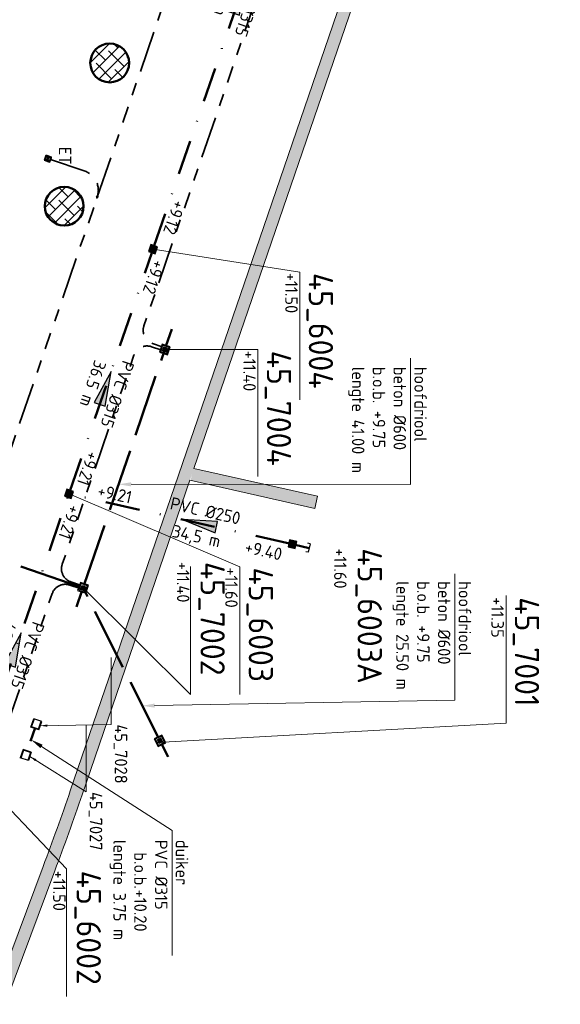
# Model space of a CAD drawing. Header units: metres. Extents: x 232508 to 233531, y 553160 to 554395.
# Tile 7 of 24: x 233185 to 233263, y 553455 to 553597. Entities that reach past the tile are written whole.
import ezdxf
from ezdxf import colors
from ezdxf.entities.mleader import LeaderData, LeaderLine
from ezdxf.enums import TextEntityAlignment as Align
from ezdxf.math import Vec2, Vec3

# ---------------------------------------------------------------- set-up
doc = ezdxf.new("R2010")
doc.units = ezdxf.units.M
for name, pattern in [('NLCS-HIDDEN', [4, 2, -2]), ('RI-DRAINAGE', [19.200000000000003, 6, -1.8, 1.8, -1.8, 2.4, -1.8, 1.8, -1.8]), ('RI-HWA_BETON', [11.4, 9, -2.4]), ('RI-HWA_KOLKAANSLUITING', [4.3, 2.5, -1.8]), ('RI-VWA_PVC', [11, 5, -3, 0, -3])]:
    doc.linetypes.add(name, pattern=pattern)
doc.layers.get('Defpoints').update_dxf_attribs({"color": 241})
for name, color, linetype, lineweight in [('N-WE-GW-GROND_TEELAARDE-A', 24, 'Continuous', 13), ('N-WE-GW-GRONDWERKLIJN-G', 90, 'Continuous', 50), ('N-WE-KL-TRACE-A', 253, 'Continuous', 35), ('N-WE-KL-TRACE-G', 7, 'Continuous', 18), ('N-WE-RI-DRAINAGE_DRAIN_PP_80-G', 82, 'RI-DRAINAGE', 35), ('N-WE-RI-DRAINAGE_LOZINGSPUNT_ET-S', 90, 'Continuous', 35), ('N-WE-RI-DRAINAGE_LOZINGSPUNT_ET-T25', 90, 'Continuous', 25), ('N-WE-RI-DRAINAGE_T-STUK-S', 90, 'Continuous', 35), ('N-WE-RI-HWA_RIOOLPUT_PUTKOP-S', 7, 'Continuous', 18), ('N-WE-RI-VWA_RIOOLPUT_PUTKOP-S', 7, 'Continuous', 18)]:
    doc.layers.add(name, color=color, linetype=linetype, lineweight=lineweight)
for name, color, linetype, lineweight, true_color in [('N-WE-RI-HWA_KOLKAANSLUITING_PVC_125-G', 150, 'RI-HWA_KOLKAANSLUITING', 25, 0x007fff), ('N-WE-RI-HWA_PUTNUMMER-S', 150, 'Continuous', 25, 0x007fff), ('N-WE-RI-HWA_RIOOLPUT_INSPECTIEPUT-S', 150, 'Continuous', 25, 0x007fff), ('N-WE-RI-HWA_TRANSPORTLEIDING_BETON_600-G', 150, 'RI-HWA_BETON', 50, 0x007fff), ('N-WE-RI-HWA_UITSTROOMBAK-S', 150, 'Continuous', 25, 0x007fff), ('N-WE-RI-HWA_UITSTROOMBAK-T', 150, 'Continuous', 25, 0x007fff), ('N-WE-RI-VWA_HULPSTUK_EINDKAP-S', 20, 'Continuous', 25, 0xff3f00), ('N-WE-RI-VWA_PUTNUMMER-S', 20, 'Continuous', 35, 0xff3f00), ('N-WE-RI-VWA_RIOOLPUT-S', 20, 'Continuous', 25, 0xff3f00), ('N-WE-RI-VWA_STROOMRICHTING--S', 20, 'Continuous', 25, 0xff3f00), ('N-WE-RI-VWA_TRANSPORTLEIDING_PVC_250-G', 20, 'RI-VWA_PVC', 50, 0xff3f00), ('N-WE-RI-VWA_TRANSPORTLEIDING_PVC_315-G', 20, 'RI-VWA_PVC', 50, 0xff3f00), ('N-WE-RI-WH-DUIKER-T', 150, 'Continuous', 13, 0x007fff), ('N-WE-RI-WH-DUIKER_PVC_315-G', 150, 'NLCS-HIDDEN', 50, 0x007fff)]:
    doc.layers.add(name, color=color, linetype=linetype, lineweight=lineweight, true_color=true_color)
doc.styles.add('NLCS-ISO', font='NLCS-ISO.ttf')
doc.styles.add('NLCS-ISO-ANNOTATIEF-T18', font='NLCS-ISO.ttf', dxfattribs={"height": 1.8})
doc.styles.add('NLCS-ISO-ANNOTATIVE-T25', font='NLCS-ISO.ttf', dxfattribs={"height": 2.5})
doc.styles.add('T18', font='NLCS-ISO.ttf', dxfattribs={"height": 1.8})
doc.styles.add('T25', font='NLCS-ISO.ttf', dxfattribs={"height": 2.5})
pattern_1 = [(45, (0, 0), (-0.8980256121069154, 0.8980256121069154), []), (135, (0, 0), (-2.694076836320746, 0.8980256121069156), [3.175, -1.905])]

# ---------------------------------------------------------------- blocks, each defined once
blk = doc.blocks.new('*U15')
at = {"ltscale": 0.1}
blk.add_hatch(color=256, dxfattribs=at).paths.add_polyline_path([(-2.500000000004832, 0), (2.500000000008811, -0.8333333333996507), (2.500000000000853, 0.8333333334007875)])
at = {"ltscale": 0.1, "flags": 128}
blk.add_lwpolyline([(-2.500000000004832, 0), (2.500000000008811, -0.8333333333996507), (2.500000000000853, 0.8333333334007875)], close=True, dxfattribs=at)
at = {"ltscale": 0.1, "style": 'NLCS-ISO'}
for tag, p in [('MAT', (-0.5, 0.5000000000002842)), ('BOBL', (-14.92843785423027, 1.13686837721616e-13))]:
    blk.add_attdef(tag, text='', height=1.8, dxfattribs=at).set_placement(p, align=Align.BOTTOM_RIGHT)
for tag, p in [('DIA', (0.5, 0.5000000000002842)), ('BOBR', (9.3543244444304, 0))]:
    blk.add_attdef(tag, text='', height=1.8, dxfattribs=at).set_placement(p, align=Align.BOTTOM_LEFT)
blk.add_attdef('JVA', text='', height=1.8, dxfattribs=at).set_placement((0, -0.9999999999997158), align=Align.TOP_CENTER)
at = {"ltscale": 0.1, "style": 'NLCS-ISO', "flags": 1}
blk.add_attdef('PUTNR-L', text='', height=1.8, dxfattribs=at).set_placement((-0.8215082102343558, -5.885126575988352), align=Align.BOTTOM_RIGHT)
blk.add_attdef('PUTNR-L', text='', height=1.8, dxfattribs=at).set_placement((1.948397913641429, -5.769780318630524), align=Align.BOTTOM_LEFT)
blk = doc.blocks.new('*U20')
at = {"ltscale": 0.1}
blk.add_hatch(color=256, dxfattribs=at).paths.add_polyline_path([(-2.500000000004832, 0), (2.500000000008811, -0.8333333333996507), (2.500000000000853, 0.8333333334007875)])
at = {"ltscale": 0.1, "flags": 128}
blk.add_lwpolyline([(-2.500000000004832, 0), (2.500000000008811, -0.8333333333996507), (2.500000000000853, 0.8333333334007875)], close=True, dxfattribs=at)
at = {"ltscale": 0.1, "style": 'NLCS-ISO'}
for tag, p in [('MAT', (-0.5, 0.5000000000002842)), ('BOBL', (-31.27533869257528, 1.13686837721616e-13))]:
    blk.add_attdef(tag, text='', height=1.8, dxfattribs=at).set_placement(p, align=Align.BOTTOM_RIGHT)
for tag, p in [('DIA', (0.5, 0.5000000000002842)), ('BOBR', (30.70008947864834, 0))]:
    blk.add_attdef(tag, text='', height=1.8, dxfattribs=at).set_placement(p, align=Align.BOTTOM_LEFT)
blk.add_attdef('JVA', text='', height=1.8, dxfattribs=at).set_placement((0, -0.9999999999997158), align=Align.TOP_CENTER)
at = {"ltscale": 0.1, "style": 'NLCS-ISO', "flags": 1}
blk.add_attdef('PUTNR-L', text='', height=1.8, dxfattribs=at).set_placement((-0.8215082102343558, -5.885126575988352), align=Align.BOTTOM_RIGHT)
blk.add_attdef('PUTNR-L', text='', height=1.8, dxfattribs=at).set_placement((1.948397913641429, -5.769780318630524), align=Align.BOTTOM_LEFT)
blk = doc.blocks.new('*U118')
at = {"layer": 'Defpoints'}
blk.add_lwpolyline([(-0.2362525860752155, -0.2373682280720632), (0.2137474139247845, -0.2373682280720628), (0.2137474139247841, 0.2126317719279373), (-0.236252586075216, 0.2126317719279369)], close=True, dxfattribs=at)
at = {"color": 0, "linetype": 'ByBlock', "lineweight": -2}
for tag, p, height, style in [('PUNTNUMMER', (0.8524976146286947, 1.237631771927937), 2.5, 'T25'), ('AFMETINGEN', (0.8524976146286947, -1.262368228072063), 1.8, 'T18'), ('PUTDEKSELHOOGTE', (0.8524976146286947, -3.762368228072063), 1.8, 'T18'), ('BIJZONDERHEDEN', (0.8524976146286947, -6.262368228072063), 1.8, 'T18')]:
    blk.add_attdef(tag, p, '', height=height, dxfattribs=dict(at, style=style))
at = {"layer": 'Defpoints', "style": 'NLCS-ISO'}
blk.add_text('r', height=0.2999999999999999, dxfattribs=at).set_placement((-0.01125258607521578, 0.04418708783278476), align=Align.MIDDLE_CENTER)
blk = doc.blocks.new('*U80')
blk.add_wipeout([(-0.3050000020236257, -0.3050000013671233), (0.30500000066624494, -0.3050000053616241), (0.3050000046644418, 0.3049999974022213), (-0.3049999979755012, 0.30500000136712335)])
at = {"lineweight": 5}
h = blk.add_hatch(dxfattribs=at)
h.set_pattern_fill('ANGLE', color=8, scale=0.0075, style=0)
h.set_pattern_definition([(0, (0, 0), (0, 0.0523875), [0.0381, -0.0142875]), (90, (0, 0), (-0.0523875, 3.20770326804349e-18), [0.0381, -0.0142875])])
h.paths.add_polyline_path([(-0.3050000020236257, -0.3050000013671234), (0.3050000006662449, -0.3050000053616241), (0.3050000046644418, 0.3049999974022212), (-0.3049999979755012, 0.3050000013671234)])
at = {"lineweight": 13}
blk.add_lwpolyline([(-0.3050000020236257, -0.3050000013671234), (0.3050000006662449, -0.3050000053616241), (0.3050000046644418, 0.3049999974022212), (-0.3049999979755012, 0.3050000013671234)], close=True, dxfattribs=at)
blk.add_circle((0, 0), 0.2849999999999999, dxfattribs=at)
blk = doc.blocks.new('*U51')
for points in [[(-0.62, -0.6199999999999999), (0.6200000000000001, -0.6199999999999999), (0.6200000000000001, 0.6200000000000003), (-0.6200000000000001, 0.6200000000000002)], [(-0.5, -0.4999999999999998), (0.5, -0.4999999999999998), (0.5, 0.5000000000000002), (-0.5, 0.5000000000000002)]]:
    blk.add_lwpolyline(points, close=True)
blk = doc.blocks.new('*U36')
at = {"ltscale": 0.1}
blk.add_hatch(color=256, dxfattribs=at).paths.add_polyline_path([(-2.500000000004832, 0), (2.500000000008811, -0.8333333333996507), (2.500000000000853, 0.8333333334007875)])
at = {"ltscale": 0.1, "flags": 128}
blk.add_lwpolyline([(-2.500000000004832, 0), (2.500000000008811, -0.8333333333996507), (2.500000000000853, 0.8333333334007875)], close=True, dxfattribs=at)
at = {"ltscale": 0.1, "style": 'NLCS-ISO'}
for tag, p in [('MAT', (-0.5, 0.5000000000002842)), ('BOBL', (-17.37284309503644, 1.13686837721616e-13))]:
    blk.add_attdef(tag, text='', height=1.8, dxfattribs=at).set_placement(p, align=Align.BOTTOM_RIGHT)
for tag, p in [('DIA', (0.5, 0.5000000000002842)), ('BOBR', (12.40206174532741, 0))]:
    blk.add_attdef(tag, text='', height=1.8, dxfattribs=at).set_placement(p, align=Align.BOTTOM_LEFT)
blk.add_attdef('JVA', text='', height=1.8, dxfattribs=at).set_placement((0, -0.9999999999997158), align=Align.TOP_CENTER)
at = {"ltscale": 0.1, "style": 'NLCS-ISO', "flags": 1}
blk.add_attdef('PUTNR-L', text='', height=1.8, dxfattribs=at).set_placement((-0.8215082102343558, -5.885126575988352), align=Align.BOTTOM_RIGHT)
blk.add_attdef('PUTNR-L', text='', height=1.8, dxfattribs=at).set_placement((1.948397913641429, -5.769780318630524), align=Align.BOTTOM_LEFT)
blk = doc.blocks.new('*U86')
blk.add_wipeout([(-0.3387955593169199, 0.2669598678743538), (-0.26695987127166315, -0.3387955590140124), (0.33879555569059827, -0.26695987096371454), (0.26695986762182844, 0.3387955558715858)])
at = {"lineweight": 5}
h = blk.add_hatch(dxfattribs=at)
h.set_pattern_fill('ANGLE', color=8, scale=0.007499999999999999, angle=-83.23695877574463, style=0)
h.set_pattern_definition([(276.7630412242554, (0, 0), (0.05202297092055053, 0.006169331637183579), [0.03809999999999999, -0.0142875]), (6.763041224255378, (0, 0), (-0.006169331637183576, 0.05202297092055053), [0.03809999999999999, -0.0142875])])
h.paths.add_polyline_path([(-0.3387955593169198, 0.2669598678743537), (-0.266959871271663, -0.3387955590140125), (0.3387955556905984, -0.2669598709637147), (0.2669598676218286, 0.3387955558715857)])
at = {"lineweight": 13}
blk.add_lwpolyline([(-0.3387955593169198, 0.2669598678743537), (-0.266959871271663, -0.3387955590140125), (0.3387955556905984, -0.2669598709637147), (0.2669598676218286, 0.3387955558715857)], close=True, dxfattribs=at)
blk.add_circle((0, 0), 0.2849999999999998, dxfattribs=at)
blk = doc.blocks.new('*U58')
for points in [[(-0.5203398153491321, -0.5196599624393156), (0.5196599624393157, -0.5203398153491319), (0.5203398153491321, 0.5196599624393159), (-0.5196599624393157, 0.5203398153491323)], [(-0.4002613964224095, -0.3997384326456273), (0.3997384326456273, -0.4002613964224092), (0.4002613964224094, 0.3997384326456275), (-0.3997384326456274, 0.4002613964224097)]]:
    blk.add_lwpolyline(points, close=True)
blk = doc.blocks.new('*U59')
for points in [[(-0.5729469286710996, 0.461011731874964), (-0.4610117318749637, -0.5729469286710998), (0.5729469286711, -0.461011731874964), (0.4610117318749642, 0.5729469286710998)], [(-0.4407284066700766, 0.3546244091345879), (-0.3546244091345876, -0.4407284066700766), (0.4407284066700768, -0.3546244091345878), (0.354624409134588, 0.4407284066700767)]]:
    blk.add_lwpolyline(points, close=True)
blk = doc.blocks.new('*U47')
at = {"ltscale": 0.1}
blk.add_hatch(color=256, dxfattribs=at).paths.add_polyline_path([(-2.500000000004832, 0), (2.500000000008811, -0.8333333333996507), (2.500000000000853, 0.8333333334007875)])
at = {"ltscale": 0.1, "flags": 128}
blk.add_lwpolyline([(-2.500000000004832, 0), (2.500000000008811, -0.8333333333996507), (2.500000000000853, 0.8333333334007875)], close=True, dxfattribs=at)
at = {"ltscale": 0.1, "style": 'NLCS-ISO'}
for tag, p in [('MAT', (-0.5, 0.5000000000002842)), ('BOBL', (-10.36540309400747, 1.13686837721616e-13))]:
    blk.add_attdef(tag, text='', height=1.8, dxfattribs=at).set_placement(p, align=Align.BOTTOM_RIGHT)
for tag, p in [('DIA', (0.5, 0.5000000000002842)), ('BOBR', (7.193267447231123, -3.24))]:
    blk.add_attdef(tag, text='', height=1.8, dxfattribs=at).set_placement(p, align=Align.BOTTOM_LEFT)
blk.add_attdef('JVA', text='', height=1.8, dxfattribs=at).set_placement((0, -0.9999999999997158), align=Align.TOP_CENTER)
at = {"ltscale": 0.1, "style": 'NLCS-ISO', "flags": 1}
blk.add_attdef('PUTNR-L', text='', height=1.8, dxfattribs=at).set_placement((-0.8215082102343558, -5.885126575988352), align=Align.BOTTOM_RIGHT)
blk.add_attdef('PUTNR-L', text='', height=1.8, dxfattribs=at).set_placement((1.948397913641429, -5.769780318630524), align=Align.BOTTOM_LEFT)
blk = doc.blocks.new('*U87')
blk.add_wipeout([(-0.4232276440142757, -0.08323679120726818), (0.0832367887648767, -0.4232276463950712), (0.4232276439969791, 0.08323678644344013), (-0.08323678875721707, 0.42322764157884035)])
at = {"lineweight": 5}
h = blk.add_hatch(dxfattribs=at)
h.set_pattern_fill('ANGLE', color=8, scale=0.0075, angle=-33.87356150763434, style=0)
h.set_pattern_definition([(326.1264384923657, (0, 0), (0.02919880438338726, 0.04349574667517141), [0.0381, -0.0142875]), (56.12643849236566, (0, 0), (-0.04349574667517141, 0.02919880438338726), [0.0381, -0.0142875])])
h.paths.add_polyline_path([(-0.4232276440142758, -0.08323679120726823), (0.08323678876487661, -0.4232276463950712), (0.4232276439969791, 0.08323678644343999), (-0.0832367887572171, 0.4232276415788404)])
at = {"lineweight": 13}
blk.add_lwpolyline([(-0.4232276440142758, -0.08323679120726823), (0.08323678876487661, -0.4232276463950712), (0.4232276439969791, 0.08323678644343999), (-0.0832367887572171, 0.4232276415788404)], close=True, dxfattribs=at)
blk.add_circle((0, 0), 0.2849999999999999, dxfattribs=at)
blk = doc.blocks.new('*U88')
blk.add_wipeout([(0.3018742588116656, 0.30809403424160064), (-0.3080940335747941, 0.3018742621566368), (-0.30187426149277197, -0.3080940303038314), (0.3080940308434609, -0.30187425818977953)])
at = {"lineweight": 5}
h = blk.add_hatch(dxfattribs=at)
h.set_pattern_fill('ANGLE', color=8, scale=0.007500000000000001, angle=-179.4157818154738, style=0)
h.set_pattern_definition([(180.5842181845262, (0, 0), (0.0005341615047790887, -0.05238477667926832), [0.03810000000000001, -0.0142875]), (270.5842181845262, (0, 0), (0.05238477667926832, 0.0005341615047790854), [0.03810000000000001, -0.0142875])])
h.paths.add_polyline_path([(0.3018742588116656, 0.3080940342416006), (-0.308094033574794, 0.3018742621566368), (-0.301874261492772, -0.3080940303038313), (0.3080940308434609, -0.3018742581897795)])
at = {"lineweight": 13}
blk.add_lwpolyline([(0.3018742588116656, 0.3080940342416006), (-0.308094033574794, 0.3018742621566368), (-0.301874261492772, -0.3080940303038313), (0.3080940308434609, -0.3018742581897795)], close=True, dxfattribs=at)
blk.add_circle((0, 0), 0.2849999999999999, dxfattribs=at)
blk = doc.blocks.new('SRI-UITSTROOMBAK_2-SO')
for p, q in [((-0.6199999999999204, 0), (-0.6199998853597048, 1.300000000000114)), ((-0.6200000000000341, 0), (0.62, 0)), ((-0.5199999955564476, 0.1000000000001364), (-0.5199999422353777, 1.300000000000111)), ((-0.5199999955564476, 0.1000000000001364), (0.5200000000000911, 0.1000000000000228)), ((0.5200000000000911, 0.1000000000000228), (0.520000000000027, 1.29999999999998)), ((0.62, 0), (0.620000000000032, 1.299999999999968))]:
    blk.add_line(p, q)
at = {"flags": 128}
blk.add_lwpolyline([(-0.6199998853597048, 1.300000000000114), (0.620000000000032, 1.299999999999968)], dxfattribs=at)
blk = doc.blocks.new('Eidbuis Taludbescherming')
for points in [[(-0.1900000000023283, -0.3800000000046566), (0.1900000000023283, -0.3800000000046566), (0.1900000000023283, 0), (-0.1900000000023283, 0)], [(-0.1300000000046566, -0.3599999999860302), (0.1300000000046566, -0.3599999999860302), (0.1300000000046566, 0), (-0.1300000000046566, 0)]]:
    blk.add_lwpolyline(points, close=True)
blk.add_circle((0, -0.190000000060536), 0.055)
blk = doc.blocks.new('T-stuk')
at = {"flags": 128}
blk.add_lwpolyline([(-0.03999999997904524, 0.1200000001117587), (-0.03999999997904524, -0.1999999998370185), (0.04000000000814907, -0.1999999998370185), (0.04000000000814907, -0.09656854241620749), (0.0753553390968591, -0.1319238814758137), (0.131923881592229, -0.07535533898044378), (0.04000000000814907, 0.01656854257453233), (0.04000000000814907, 0.1200000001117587)], close=True, dxfattribs=at)
blk = doc.blocks.new('SRI-HULP_EINDKAP-SO')
for p, q in [((0, -1.25), (0, 1.25)), ((0, 1.25), (0.6928050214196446, 1.25)), ((0, -1.25), (0.6928050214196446, -1.25))]:
    blk.add_line(p, q)

msp = doc.modelspace()

# ---------------------------------------------------------------- hatches: boundary and pattern name
at = {"layer": 'N-WE-GW-GROND_TEELAARDE-A'}
h = msp.add_hatch(dxfattribs=at)
h.set_pattern_fill('ANSI38', color=256, scale=0.4)
h.set_pattern_definition(pattern_1)
edge = h.paths.add_edge_path()
edge.add_arc((233198.1119016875, 553591.0720804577), 2.799999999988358, 0, 360)
h = msp.add_hatch(dxfattribs=at)
h.set_pattern_fill('ANSI38', color=256, scale=0.4)
h.set_pattern_definition(pattern_1)
edge = h.paths.add_edge_path()
edge.add_arc((233191.5479687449, 553570.3822524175), 2.799999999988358, 0, 360)

# ---------------------------------------------------------------- linework, layer by layer
at = {"layer": 'N-WE-GW-GRONDWERKLIJN-G'}
for centre in [(233198.1119016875, 553591.0720804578, -7.433405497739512), (233191.5479687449, 553570.3822524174, -13.04345079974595)]:
    msp.add_circle(centre, 2.8, dxfattribs=at)
at = {"layer": 'N-WE-KL-TRACE-A', "transparency": 33554687, "const_width": 1.8, "flags": 128}
msp.add_lwpolyline([(233227.8895495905, 553527.6191889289), (233209.9854072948, 553531.6683744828)], dxfattribs=at)
at = {"layer": 'N-WE-RI-DRAINAGE_DRAIN_PP_80-G', "flags": 128}
for points in [[(233196.3154594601, 553571.6813990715), (233225.4186086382, 553656.6337599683, 0.4142135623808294), (233223.5528055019, 553660.4441114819), (233218.3606303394, 553662.2228572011)], [(233189.5634904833, 553577.1417300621), (233194.4390711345, 553575.4865582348, -0.4150271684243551), (233196.3127594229, 553571.6735176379), (233180.3333695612, 553525.0295312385, -0.04129969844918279), (233180.0027134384, 553524.2741432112), (233179.2394313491, 553522.8607350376, 0.04129969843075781), (233178.9087752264, 553522.1053470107), (233178.6285733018, 553521.2874350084)], [(233193.8783609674, 553515.6615977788), (233192.5066447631, 553516.1315230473, -0.4142135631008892), (233191.2627760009, 553518.6717573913), (233201.6027743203, 553548.8543078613, -0.4142138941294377), (233204.1430108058, 553550.0981758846), (233205.5147436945, 553549.6282431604)], [(233193.7227080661, 553515.2072455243), (233192.3509943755, 553515.6771715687, 0.4142138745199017), (233189.8107580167, 553514.4333035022), (233181.3614893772, 553489.7698104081, -0.006941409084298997), (233177.5577379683, 553479.1498202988), (233158.4531870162, 553428.0260290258)]]:
    msp.add_lwpolyline(points, format="xyb", dxfattribs=at)
at = {"layer": 'N-WE-RI-HWA_PUTNUMMER-S', "lineweight": 13, "flags": 128}
for points in [[(233206.0655839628, 553549.6933759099), (233219.4995881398, 553549.6933759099), (233219.4995881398, 553531.347599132)], [(233194.2859154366, 553515.2611228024), (233209.7539971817, 553499.8910596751), (233209.7539971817, 553518.3337633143)], [(233204.9698651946, 553492.9409249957), (233255.3018237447, 553495.7462125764), (233255.3018237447, 553514.1889162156)]]:
    msp.add_lwpolyline(points, dxfattribs=at)
at = {"layer": 'N-WE-RI-HWA_TRANSPORTLEIDING_BETON_600-G'}
msp.add_line((233193.328942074, 553512.51489589), (233194.111501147, 553514.7993626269), dxfattribs=at)
at = {"layer": 'N-WE-RI-HWA_TRANSPORTLEIDING_BETON_600-G', "flags": 128}
for points in [[(233194.4355928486, 553515.7453882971), (233206.0502259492, 553549.648545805)], [(233193.8005343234, 553515.4344210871), (233178.9006495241, 553520.5388533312)], [(233205.1433336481, 553493.6331323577), (233194.6591465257, 553514.4849027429)]]:
    msp.add_lwpolyline(points, dxfattribs=at)
at = {"layer": 'N-WE-RI-VWA_PUTNUMMER-S', "lineweight": 13, "flags": 128}
msp.add_lwpolyline([(233178.5089114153, 553488.7571654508), (233191.9015945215, 553474.6869160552), (233191.9015945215, 553456.244212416)], dxfattribs=at)
at = {"layer": 'N-WE-RI-VWA_TRANSPORTLEIDING_PVC_250-G'}
msp.add_line((233224.0830197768, 553521.661614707), (233192.6342487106, 553528.7671947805), dxfattribs=at)
at = {"layer": 'N-WE-RI-VWA_TRANSPORTLEIDING_PVC_315-G'}
for p, q in [((233204.4975723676, 553564.5552910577), (233229.2008912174, 553636.6645066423)), ((233178.5998957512, 553489.1198751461), (233192.1118926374, 553528.4775454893))]:
    msp.add_line(p, q, dxfattribs=at)
at = {"layer": 'N-WE-RI-WH-DUIKER_PVC_315-G', "flags": 128}
msp.add_lwpolyline([(233187.342292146, 553495.0399088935), (233186.1820447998, 553491.6531366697)], dxfattribs=at)

# ---------------------------------------------------------------- block references
at = {"layer": 'N-WE-RI-DRAINAGE_LOZINGSPUNT_ET-S', "xscale": 2, "yscale": 2, "zscale": 2, "rotation": 251.2485752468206}
msp.add_blockref('Eidbuis Taludbescherming', (233189.5600979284, 553577.1317367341), dxfattribs=at)
at = {"layer": 'N-WE-RI-DRAINAGE_T-STUK-S', "rotation": 161.0907477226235}
msp.add_blockref('T-stuk', (233196.3154594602, 553571.6813990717), dxfattribs=at)
at = {"layer": 'N-WE-RI-HWA_PUTNUMMER-S'}
ref = msp.add_blockref('*U118', (233206.0655839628, 553549.6933759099), dxfattribs=dict(at, rotation=270))
ref.add_attrib('PUNTNUMMER', '45_7004', (233220.7927443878, 553549.524574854), dxfattribs={"layer": '0', "color": 0, "linetype": 'ByBlock', "lineweight": -2, "height": 3.5, "rotation": 270, "style": 'NLCS-ISO'})
ref.add_attrib('PUTDEKSELHOOGTE', '+11.40', (233217.3927443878, 553549.524574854), dxfattribs={"layer": '0', "color": 0, "linetype": 'ByBlock', "lineweight": -2, "height": 1.8, "rotation": 270, "style": 'NLCS-ISO'})
ref = msp.add_blockref('*U118', (233194.2859154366, 553515.2611228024), dxfattribs=dict(at, rotation=270))
ref.add_attrib('PUNTNUMMER', '45_7002', (233211.2169286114, 553519.0252458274), dxfattribs={"layer": '0', "color": 0, "linetype": 'ByBlock', "lineweight": -2, "height": 3.5, "rotation": 270, "style": 'NLCS-ISO'})
ref.add_attrib('PUTDEKSELHOOGTE', '+11.40', (233207.8169286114, 553519.0252458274), dxfattribs={"layer": '0', "color": 0, "linetype": 'ByBlock', "lineweight": -2, "height": 1.8, "rotation": 270, "style": 'NLCS-ISO'})
ref = msp.add_blockref('*U118', (233205.3679391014, 553493.1864194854), dxfattribs=dict(at, rotation=270))
ref.add_attrib('PUNTNUMMER', '45_7001', (233256.582406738, 553513.9213121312), dxfattribs={"layer": '0', "color": 0, "linetype": 'ByBlock', "lineweight": -2, "height": 3.5, "rotation": 270, "style": 'NLCS-ISO'})
ref.add_attrib('PUTDEKSELHOOGTE', '+11.35', (233253.182406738, 553513.9213121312), dxfattribs={"layer": '0', "color": 0, "linetype": 'ByBlock', "lineweight": -2, "height": 1.8, "rotation": 270, "style": 'NLCS-ISO'})
at = {"layer": 'N-WE-RI-HWA_RIOOLPUT_INSPECTIEPUT-S'}
for p, rotation in [((233206.0655839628, 553549.6933759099), 341.0894328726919), ((233194.2735472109, 553515.272375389), 251.0894634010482), ((233205.3679391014, 553493.1864194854), 206.6930678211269)]:
    msp.add_blockref('*U51', p, dxfattribs=dict(at, rotation=rotation))
at = {"layer": 'N-WE-RI-HWA_UITSTROOMBAK-S', "extrusion": (-0.0596191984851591, 0.02042446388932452, -0.9980122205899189), "rotation": 90.00000252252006}
msp.add_blockref('SRI-UITSTROOMBAK_2-SO', (-599194.4854131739, -41136.3231131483, -2597.602988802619), dxfattribs=at)
at = {"layer": 'N-WE-RI-HWA_UITSTROOMBAK-S', "extrusion": (-0.05961919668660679, 0.02042446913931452, -0.9980122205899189), "xscale": -1, "rotation": 269.99999747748}
msp.add_blockref('SRI-UITSTROOMBAK_2-SO', (-599191.1090427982, -41136.27045414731, -2597.599663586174), dxfattribs=at)
at = {"layer": 'N-WE-RI-VWA_HULPSTUK_EINDKAP-S', "xscale": 0.5, "yscale": 0.5, "zscale": 0.5, "rotation": 167.2685278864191}
msp.add_blockref('SRI-HULP_EINDKAP-SO', (233226.9117208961, 553521.0225021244), dxfattribs=at)
at = {"layer": 'N-WE-RI-VWA_PUTNUMMER-S'}
ref = msp.add_blockref('*U118', (233204.3626895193, 553564.1813636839), dxfattribs=dict(at, rotation=270))
ref.add_attrib('PUNTNUMMER', '45_6004', (233226.8402359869, 553560.7549355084), dxfattribs={"layer": '0', "color": 0, "linetype": 'ByBlock', "lineweight": -2, "height": 3.5, "rotation": 270, "style": 'NLCS-ISO'})
ref.add_attrib('PUTDEKSELHOOGTE', '+11.50', (233223.4402359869, 553560.7549355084), dxfattribs={"layer": '0', "color": 0, "linetype": 'ByBlock', "lineweight": -2, "height": 1.8, "rotation": 270, "style": 'NLCS-ISO'})
ref = msp.add_blockref('*U118', (233192.2365300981, 553528.8603531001), dxfattribs=dict(at, rotation=270))
ref.add_attrib('PUNTNUMMER', '45_6003', (233218.1779803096, 553518.2168080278), dxfattribs={"layer": '0', "color": 0, "linetype": 'ByBlock', "lineweight": -2, "height": 3.5, "rotation": 270, "style": 'NLCS-ISO'})
ref.add_attrib('PUTDEKSELHOOGTE', '+11.60', (233214.7779803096, 553518.2168080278), dxfattribs={"layer": '0', "color": 0, "linetype": 'ByBlock', "lineweight": -2, "height": 1.8, "rotation": 270, "style": 'NLCS-ISO'})
ref = msp.add_blockref('*U118', (233224.46793792, 553521.5779429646), dxfattribs=dict(at, rotation=270))
ref.add_attrib('PUNTNUMMER', '45_6003A', (233233.8910863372, 553520.982672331), dxfattribs={"layer": '0', "color": 0, "linetype": 'ByBlock', "lineweight": -2, "height": 3.5, "rotation": 270, "style": 'NLCS-ISO'})
ref.add_attrib('PUTDEKSELHOOGTE', '+11.60', (233230.4910863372, 553520.982672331), dxfattribs={"layer": '0', "color": 0, "linetype": 'ByBlock', "lineweight": -2, "height": 1.8, "rotation": 270, "style": 'NLCS-ISO'})
ref = msp.add_blockref('*U118', (233178.4647243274, 553488.7459128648), dxfattribs=dict(at, rotation=270))
ref.add_attrib('PUNTNUMMER', '45_6002', (233193.3441602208, 553474.4347430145), dxfattribs={"layer": '0', "color": 0, "linetype": 'ByBlock', "lineweight": -2, "height": 3.5, "rotation": 270, "style": 'NLCS-ISO'})
ref.add_attrib('PUTDEKSELHOOGTE', '+11.50', (233189.9441602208, 553474.4347430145), dxfattribs={"layer": '0', "color": 0, "linetype": 'ByBlock', "lineweight": -2, "height": 1.8, "rotation": 270, "style": 'NLCS-ISO'})
at = {"layer": 'N-WE-RI-VWA_STROOMRICHTING--S'}
for name, p, rotation, values in [('*U20', (233216.8492317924, 553600.6098988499), 251.0894634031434, {'MAT': 'PVC', 'DIA': '%%C315', 'BOBL': '+9.02', 'BOBR': '+9.12', 'JVA': '76.5 m'}), ('*U15', (233197.4930811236, 553544.1518417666), 251.0519913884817, {'MAT': 'PVC', 'DIA': '%%C315', 'BOBL': '+9.12', 'BOBR': '+9.21', 'JVA': '36.5 m'}), ('*U36', (233184.5440985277, 553506.434116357), 251.0519913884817, {'MAT': 'PVC', 'DIA': '%%C315', 'BOBL': '+9.21', 'BOBR': '+9.31', 'JVA': '42.0 m'})]:
    msp.add_blockref(name, p, dxfattribs=dict(at, rotation=rotation)).add_auto_attribs(values)

# ---------------------------------------------------------------- texts
at = {"layer": 'N-WE-RI-DRAINAGE_LOZINGSPUNT_ET-T25', "style": 'NLCS-ISO-ANNOTATIVE-T25'}
msp.add_text('ET', height=1.8, rotation=270, dxfattribs=at).set_placement((233190.2343241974, 553577.6754138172), align=Align.BOTTOM_CENTER)

# ---------------------------------------------------------------- leaders
at = {"layer": 'N-WE-RI-HWA_UITSTROOMBAK-T'}
ml = msp.add_multileader_mtext('Standard', dxfattribs=at)
ml.set_content('45_7028', color=256, style='NLCS-ISO-ANNOTATIEF-T18')
ml.set_leader_properties(color=256, linetype='ByLayer', lineweight=9)
ml.build(insert=Vec2(0, 0))
ml.multileader.update_dxf_attribs({"text_left_attachment_type": 6, "text_right_attachment_type": 6, "dogleg_length": 0, "arrow_head_size": 0})
ctx = ml.context
ctx.base_point, ctx.char_height, ctx.arrow_head_size, ctx.landing_gap_size, ctx.plane_origin, ctx.plane_x_axis, ctx.plane_y_axis = Vec3(233198.3056655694, 553495.5501453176, -0.03907282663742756), 1.8, 0, 0, Vec3(233165.8734958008, 553486.151385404, -0.03907282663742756), Vec3(0, -1), Vec3(1, 0)
ctx.left_attachment, ctx.right_attachment = 6, 6
notes = []
notes.append((ctx, [(0, (1, 1, 0), (233198.3056655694, 553495.5501453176, -0.03907282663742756), (0, -1), 0, [(0, [(233188.1059124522, 553495.3596858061, -0.03907282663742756)], 0, [])])]))
ctx.mtext.insert, ctx.mtext.text_direction, ctx.mtext.rotation, ctx.mtext.flow_direction = Vec3(233200.6456655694, 553495.5501453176, -0.03907282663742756), Vec3(0, -1), 4.71238898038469, 5
ml = msp.add_multileader_mtext('Standard', dxfattribs=at)
ml.set_content('45_7027', color=256, style='NLCS-ISO-ANNOTATIEF-T18')
ml.set_leader_properties(color=256, linetype='ByLayer', lineweight=9)
ml.build(insert=Vec2(0, 0))
ml.multileader.update_dxf_attribs({"text_left_attachment_type": 6, "text_right_attachment_type": 6, "dogleg_length": 0, "arrow_head_size": 0})
ctx = ml.context
ctx.base_point, ctx.char_height, ctx.arrow_head_size, ctx.landing_gap_size, ctx.plane_origin, ctx.plane_x_axis, ctx.plane_y_axis = Vec3(233194.6979077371, 553485.7964153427, -0.03907282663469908), 1.8, 0, 0, Vec3(233164.3567481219, 553481.7239847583, -0.03907282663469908), Vec3(0, -1), Vec3(1, 0)
ctx.left_attachment, ctx.right_attachment = 6, 6
notes.append((ctx, [(0, (1, 1, 0), (233194.6979077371, 553485.7964153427, -0.03907282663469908), (0, -1), 0, [(0, [(233186.5891647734, 553490.9322851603, -0.03907282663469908)], 0, [])])]))
ctx.mtext.insert, ctx.mtext.text_direction, ctx.mtext.rotation, ctx.mtext.flow_direction = Vec3(233197.0379077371, 553485.7964153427, -0.03907282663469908), Vec3(0, -1), 4.71238898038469, 5
at = {"layer": 'N-WE-RI-WH-DUIKER-T', "linetype": 'Continuous'}
ml = msp.add_multileader_mtext('Standard', dxfattribs=at)
ml.set_content('hoofdriool\\Pbeton %%C600\\Pb.o.b. +9.75\\Plengte 41.00 m', color=256, style='NLCS-ISO-ANNOTATIEF-T18')
ml.set_leader_properties(color=256, linetype='ByLayer', lineweight=13)
ml.build(insert=Vec2(0, 0))
ml.multileader.update_dxf_attribs({"text_left_attachment_type": 5, "text_right_attachment_type": 6, "dogleg_length": 1, "arrow_head_size": 1.8})
ctx = ml.context
ctx.base_point, ctx.char_height, ctx.arrow_head_size, ctx.landing_gap_size, ctx.plane_origin, ctx.plane_x_axis, ctx.plane_y_axis = Vec3(233232.5306435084, 553547.5655550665), 1.8, 1.8, 0.36, Vec3(233147.9428056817, 553472.9268002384), Vec3(0, -1), Vec3(1, 0)
ctx.left_attachment, ctx.right_attachment = 5, 6
notes.append((ctx, [(1, (1, 1, 0), (233241.5306435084, 553530.1855550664), (0, 1), 1, [(2, [(233199.396015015, 553530.2248764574)], 0, [])])]))
ctx.mtext.insert, ctx.mtext.text_direction, ctx.mtext.rotation, ctx.mtext.flow_direction = Vec3(233243.8706435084, 553547.2055550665), Vec3(0, -1), 4.71238898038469, 5
ml = msp.add_multileader_mtext('Standard', dxfattribs=at)
ml.set_content('hoofdriool\\Pbeton %%C600\\Pb.o.b. +9.75\\Plengte 25.50 m', color=256, style='NLCS-ISO-ANNOTATIEF-T18')
ml.set_leader_properties(color=256, linetype='ByLayer', lineweight=13)
ml.build(insert=Vec2(0, 0))
ml.multileader.update_dxf_attribs({"text_left_attachment_type": 6, "text_right_attachment_type": 6, "dogleg_length": 1, "arrow_head_size": 1.8})
ctx = ml.context
ctx.base_point, ctx.char_height, ctx.arrow_head_size, ctx.landing_gap_size, ctx.plane_origin, ctx.plane_x_axis, ctx.plane_y_axis = Vec3(233247.930688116, 553516.6051899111), 1.8, 1.8, 0.36, Vec3(233160.4733186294, 553445.0136441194), Vec3(0, -1), Vec3(1, 0)
ctx.left_attachment, ctx.right_attachment = 6, 6
notes.append((ctx, [(1, (1, 1, 0), (233247.930688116, 553499.045189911), (0, 1), 1, [(2, [(233202.7999918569, 553498.2363986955)], 0, [])])]))
ctx.mtext.insert, ctx.mtext.text_direction, ctx.mtext.rotation, ctx.mtext.flow_direction = Vec3(233250.270688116, 553516.2451899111), Vec3(0, -1), 4.71238898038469, 5
ml = msp.add_multileader_mtext('Standard', dxfattribs=at)
ml.set_content('duiker\\PPVC %%C315\\P\\pxi-3,l4,t4;b.o.b.^I+10.20\\P\\pi0,l0,tz;lengte 3.75 m', color=256, style='NLCS-ISO-ANNOTATIEF-T18')
ml.set_leader_properties(color=256, linetype='ByLayer', lineweight=13)
ml.build(insert=Vec2(0, 0))
ml.multileader.update_dxf_attribs({"text_left_attachment_type": 6, "text_right_attachment_type": 5, "dogleg_length": 1, "arrow_head_size": 1.8})
ctx = ml.context
ctx.base_point, ctx.char_height, ctx.arrow_head_size, ctx.landing_gap_size, ctx.plane_origin, ctx.plane_x_axis, ctx.plane_y_axis = Vec3(233207.1066854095, 553479.2517767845, 0.004898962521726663), 1.8, 1.8, 0.36, Vec3(233110.9237613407, 553406.7751240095, 0.004898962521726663), Vec3(0, -1), Vec3(1, 0)
ctx.left_attachment, ctx.right_attachment = 6, 5
notes.append((ctx, [(0, (1, 1, 0), (233207.1066854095, 553480.2517767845, 0.004898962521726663), (0, -1), 1, [(2, [(233186.7621691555, 553493.3465301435, 0.004898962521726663)], 0, [])])]))
ctx.mtext.insert, ctx.mtext.text_direction, ctx.mtext.rotation, ctx.mtext.flow_direction = Vec3(233209.4466854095, 553478.8917767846, 0.004898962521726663), Vec3(0, -1), 4.71238898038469, 5
for ctx, leaders in notes:
    for number, flags, end, landing, length, lines in leaders:
        leader = LeaderData()
        leader.index, (leader.has_last_leader_line, leader.has_dogleg_vector, leader.attachment_direction) = number, flags
        leader.last_leader_point, leader.dogleg_vector, leader.dogleg_length = Vec3(end), Vec3(landing), length
        for number, points, colour, breaks in lines:
            line = LeaderLine()
            line.index, line.vertices, line.color, line.breaks = number, Vec3.list(points), colors.encode_raw_color(colour), breaks
            leader.lines.append(line)
        ctx.leaders.append(leader)

# ---------------------------------------------------------------- next in the draw order: block references
at = {"layer": 'N-WE-RI-VWA_RIOOLPUT_PUTKOP-S', "rotation": 161.0894634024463}
msp.add_blockref('*U80', (233204.3679359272, 553564.1768810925), dxfattribs=at)

# ---------------------------------------------------------------- next in the draw order: linework, layer by layer
at = {"layer": 'N-WE-KL-TRACE-A', "transparency": 33554687, "const_width": 1.8, "flags": 128}
msp.add_lwpolyline([(233109.7365704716, 553230.868856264, -0.01875667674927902), (233119.6165341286, 553266.9585723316, 0.01000081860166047), (233125.2466065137, 553286.1952465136, -0.006806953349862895), (233135.5781048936, 553322.3506745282), (233138.0424288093, 553330.4600776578, -0.01493384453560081), (233164.6102352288, 553408.54627584), (233189.3597024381, 553474.736926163, 0.006941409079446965), (233193.2814141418, 553485.6862588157), (233220.618458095, 553565.4833422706), (233269.0272461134, 553706.7890410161), (233283.7942395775, 553749.8940311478, 0.03678179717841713), (233299.4100690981, 553809.4283943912, 0.04262120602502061), (233306.3707455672, 553880.3743438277), (233307.4595491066, 553966.7242876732), (233309.1408894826, 554100.0666600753, -0.00469678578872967), (233309.4867496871, 554115.783589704, 0.004696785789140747), (233309.8435213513, 554131.9963689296), (233310.1774224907, 554158.4771284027, -0.4080279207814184), (233370.4523510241, 554218.5083243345), (233385.6788537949, 554218.6386155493, 0.1289999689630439), (233393.5650688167, 554220.7801237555), (233398.9671378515, 554223.8856333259)], format="xyb", dxfattribs=at)
at = {"layer": 'N-WE-RI-DRAINAGE_DRAIN_PP_80-G', "flags": 128}
msp.add_lwpolyline([(233227.8101271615, 553616.7759853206), (233227.0722270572, 553617.0287766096, 0.4142135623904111), (233224.5319927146, 553615.7849078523), (233203.0547940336, 553553.0927667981, 0.4142135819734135), (233204.2986629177, 553550.5525324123), (233205.6703986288, 553550.0826005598)], format="xyb", dxfattribs=at)
at = {"layer": 'N-WE-RI-VWA_PUTNUMMER-S', "lineweight": 13, "flags": 128}
msp.add_lwpolyline([(233204.3679359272, 553564.1768810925), (233225.5470797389, 553560.8568922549), (233225.5470797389, 553542.4141886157)], dxfattribs=at)
at = {"layer": 'N-WE-RI-VWA_TRANSPORTLEIDING_PVC_315-G'}
msp.add_line((233192.3716603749, 553529.2341955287), (233204.2380520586, 553563.798556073), dxfattribs=at)

# ---------------------------------------------------------------- next in the draw order: block references
at = {"layer": 'N-WE-RI-VWA_RIOOLPUT-S', "extrusion": (-0.001904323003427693, -0.0009324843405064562, 0.9999977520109), "rotation": 251.0894594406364}
msp.add_blockref('*U58', (233203.9450836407, 553563.5220983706, -960.2863687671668), dxfattribs=at)

# ---------------------------------------------------------------- next in the draw order: block references
at = {"layer": 'N-WE-RI-HWA_RIOOLPUT_PUTKOP-S'}
for name, p, rotation in [('*U88', (233206.0655839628, 553549.6933759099), 160.505245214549), ('*U87', (233205.3679391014, 553493.1864194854), 150.5666293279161)]:
    msp.add_blockref(name, p, dxfattribs=dict(at, rotation=rotation))
at = {"layer": 'N-WE-RI-VWA_RIOOLPUT_PUTKOP-S', "rotation": 160.505245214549}
for name, p in [('*U80', (233192.240060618, 553528.8574028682)), ('*U86', (233224.4714684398, 553521.5749927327))]:
    msp.add_blockref(name, p, dxfattribs=at)

# ---------------------------------------------------------------- next in the draw order: linework, layer by layer
at = {"layer": 'N-WE-RI-HWA_KOLKAANSLUITING_PVC_125-G'}
msp.add_line((233205.5147436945, 553549.6282431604), (233204.1430108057, 553550.0981758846), dxfattribs=at)
at = {"layer": 'N-WE-RI-HWA_TRANSPORTLEIDING_BETON_600-G', "flags": 128}
for points in [[(233207.0703221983, 553552.6261113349), (233206.227660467, 553550.1663782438)], [(233205.5925445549, 553492.7397066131), (233206.541925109, 553490.8515044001)]]:
    msp.add_lwpolyline(points, dxfattribs=at)
at = {"layer": 'N-WE-RI-VWA_PUTNUMMER-S', "lineweight": 13, "flags": 128}
msp.add_lwpolyline([(233192.2417765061, 553528.8558705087), (233216.8848240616, 553518.3187647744), (233216.8848240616, 553499.8760611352)], dxfattribs=at)
at = {"layer": 'N-WE-RI-VWA_TRANSPORTLEIDING_PVC_250-G'}
msp.add_line((233224.8633486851, 553521.485305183), (233226.9117208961, 553521.0225021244), dxfattribs=at)

# ---------------------------------------------------------------- next in the draw order: block references
at = {"layer": 'N-WE-RI-VWA_RIOOLPUT-S', "extrusion": (-0.001904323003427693, -0.0009324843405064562, 0.9999977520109), "rotation": 251.0894594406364}
for name, p in [('*U58', (233191.818946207, 553528.2011246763, -960.2303403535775)), ('*U59', (233224.0502955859, 553520.918660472, -960.2849286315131))]:
    msp.add_blockref(name, p, dxfattribs=at)
at = {"layer": 'N-WE-RI-VWA_STROOMRICHTING--S', "rotation": 347.2682864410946}
msp.add_blockref('*U47', (233211.0595332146, 553524.6041597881), dxfattribs=at).add_auto_attribs({'MAT': 'PVC', 'DIA': '%%C250', 'BOBL': '+9.21', 'BOBR': '+9.40', 'JVA': '34,5 m'})

# ---------------------------------------------------------------- next in the draw order: block references
at = {"layer": 'N-WE-RI-HWA_RIOOLPUT_PUTKOP-S', "rotation": 160.505245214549}
msp.add_blockref('*U80', (233194.26386642, 553515.2440480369), dxfattribs=at)

# ---------------------------------------------------------------- next in the draw order: linework, layer by layer
at = {"layer": 'N-WE-KL-TRACE-G', "flags": 128}
for points in [[(233244.4164959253, 553637.7270286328), (233219.7670348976, 553565.7750245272), (233192.4299909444, 553485.9779410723, -0.006941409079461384), (233188.516704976, 553475.052132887), (233173.8962261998, 553435.9507255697), (233145.2343124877, 553446.6677541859, 0.4142135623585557), (233136.4834364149, 553442.6800019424), (233133.3119107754, 553434.1979872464, -0.3596656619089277), (233131.9871922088, 553433.4351691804, -0.04747513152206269), (233126.0043543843, 553435.0455646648), (233114.2765157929, 553439.4307422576), (233113.6461023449, 553437.7447473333), (233125.3739409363, 553433.3595697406, 0.04747513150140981), (233131.6861092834, 553431.660528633, 0.3596656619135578), (233134.9979056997, 553433.5675737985), (233138.1694313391, 553442.0495884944, -0.414213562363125), (233144.6038990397, 553444.9817592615), (233173.2658127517, 553434.2647306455), (233163.7672377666, 553408.861482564, 0.01493409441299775), (233137.181712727, 553330.7230790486)], [(233153.8215012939, 553375.9024305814, -0.006238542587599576), (233165.4532326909, 553408.231069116), (233190.2026999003, 553474.421719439, 0.006941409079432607), (233194.1328373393, 553485.3945765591), (233209.6933300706, 553530.8157983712), (233227.6912020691, 553526.7413174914), (233228.087897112, 553528.4970603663), (233210.2775543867, 553532.5211545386), (233221.4698812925, 553565.191660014), (233246.0985918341, 553637.0830932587, 0.02892354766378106)]]:
    msp.add_lwpolyline(points, format="xyb", dxfattribs=at)

doc.saveas('drawing.dxf')
